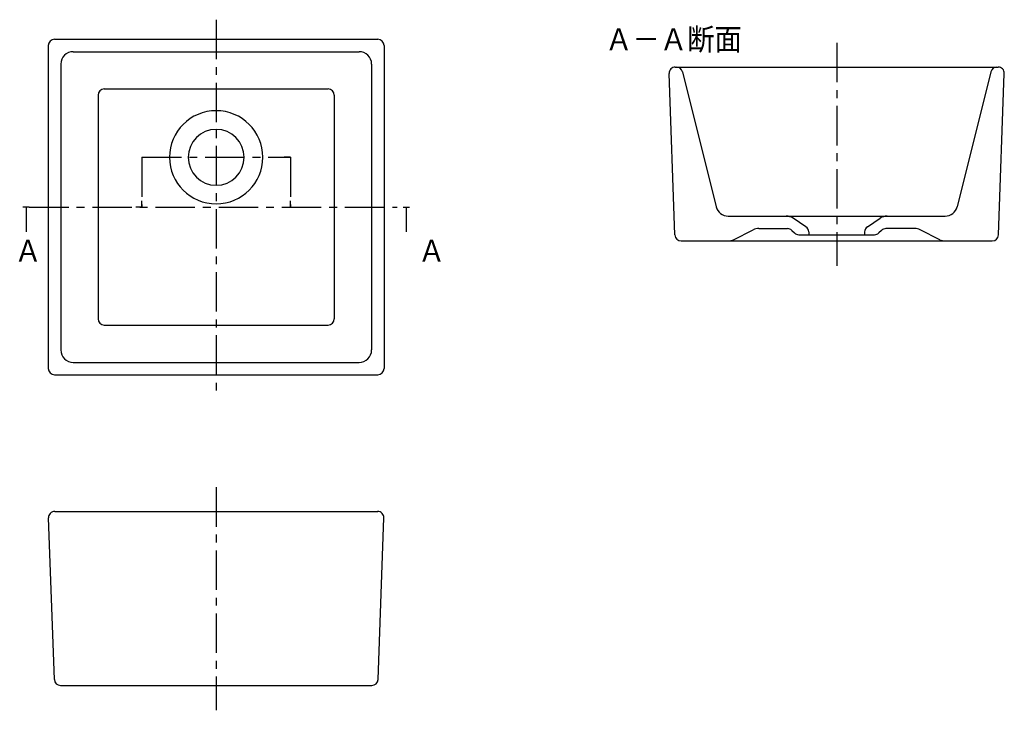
# Model space of a CAD drawing. Header units: millimetres. Extents: x -158 to 634, y -405 to 151.
import ezdxf

# ---------------------------------------------------------------- set-up
doc = ezdxf.new("R2010")
doc.units = ezdxf.units.MM
doc.linetypes.add('CENTER', pattern=[50.8, 31.75, -6.35, 6.35, -6.35])
doc.styles.get("Standard").update_dxf_attribs({"font": 'txt.shx', "bigfont": 'bigfont.shx'})
doc.dimstyles.new('ISO-25', dxfattribs={"dimtxt": 2.5, "dimasz": 2.5, "dimexe": 1.25, "dimexo": 0.625, "dimtad": 1, "dimtxsty": 'Standard', "dimcen": 2.5, "dimadec": 0, "dimazin": 0, "dimtfac": 1, "dimtmove": 0, "dimatfit": 3, "dimfxl": 0, "dimarcsym": 0})

msp = doc.modelspace()

# ---------------------------------------------------------------- linework, layer by layer
at = {"color": 7, "linetype": 'CENTER'}
for p, q in [((0, 150.742566), (0, -152.842318)), ((499.082234, 132.168275), (499.082234, -47.350831)), ((-59.672453, 40), (59.672453, 40)), ((-59.672453, 40), (-59.672453, 0)), ((59.672453, 40), (59.672453, 0)), ((-150.39351, 0), (145.627834, 0)), ((0, -225.48861), (0, -405.007716))]:
    msp.add_line(p, q, dxfattribs=at)
at = {"color": 7, "linetype": 'Continuous'}
for p, q in [((-130, 135), (130, 135)), ((-135, 130), (-135, -130)), ((135, 130), (135, -130)), ((-115, 125), (115, 125)), ((-125, 115), (-125, -115)), ((125, 115), (125, -115)), ((369.263994, 112.656885), (629.082234, 112.656885)), ((368.910036, -22.521573), (364.267179, 107.478427)), ((375.029065, 108.869563), (402.188573, 0.231528)), ((623.135404, 108.869563), (595.975895, 0.231528)), ((629.254432, -22.521573), (633.897289, 107.478427)), ((-95, 90), (-95, -90)), ((-90, 95), (90, 95)), ((95, 90), (95, -90)), ((-59.672453, 40), (-54.672453, 40)), ((-59.672453, 40), (-59.672453, 35)), ((59.672453, 40), (54.672453, 40)), ((59.672453, 40), (59.672453, 35)), ((-150.39351, 0), (-155.39351, 0)), ((-59.672453, 0), (-64.672453, 0)), ((-59.672453, 0), (-59.672453, 5)), ((59.672453, 0), (59.672453, 5)), ((59.672453, 0), (64.672453, 0)), ((150.39351, 0), (155.39351, 0)), ((411.889998, -7.343115), (586.27447, -7.343115)), ((474.355735, -15.858783), (464.10148, -9.022612)), ((523.808733, -15.858783), (534.062989, -9.022612)), ((416.193691, -26.287387), (431.970778, -18.398844)), ((436.442914, -17.343115), (459.511167, -17.343115)), ((463.0467, -18.807582), (465.117768, -20.878649)), ((468.653302, -22.343115), (529.511167, -22.343115)), ((476.582234, -20.019034), (476.582234, -22.343115)), ((521.582234, -20.019034), (521.582234, -22.343115)), ((535.117768, -18.807582), (533.0467, -20.878649)), ((561.721555, -17.343115), (538.653302, -17.343115)), ((581.970778, -26.287387), (566.193691, -18.398844)), ((373.906851, -27.343115), (624.257618, -27.343115)), ((-90, -95), (90, -95)), ((-115, -125), (115, -125)), ((-130, -135), (130, -135)), ((-129.818241, -245), (130, -245)), ((-130.172198, -380.178458), (-134.815055, -250.178458)), ((130.172198, -380.178458), (134.815055, -250.178458)), ((-125.175384, -385), (125.175384, -385))]:
    msp.add_line(p, q, dxfattribs=at)
for centre, radius, start, end in [((-130, 130), 5, 89.999997, 179.999995), ((130, 130), 5, 0, 89.999997), ((-115, 115), 10, 89.999997, 179.999995), ((115, 115), 10, 0, 89.999997), ((369.263994, 107.656885), 5, 89.999997, 182.045403), ((370.178352, 107.656885), 5, 14.036243, 89.999997), ((627.986116, 107.656885), 5, 89.999997, 165.963752), ((628.900475, 107.656885), 5, -2.045408, 89.999997), ((-90, 90), 5, 89.999997, 179.999995), ((90, 90), 5, 0, 89.999997), ((0, 40), 37.5, 0, 359.99999), ((0, 40), 22.5, 0, 359.99999), ((411.889998, 2.656885), 10, -165.963752, -89.999997), ((586.27447, 2.656885), 10, -89.999997, -14.036243), ((458.554478, -17.343115), 10, 56.309931, 89.999997), ((539.609991, -17.343115), 10, 89.999997, 123.690064), ((373.906851, -22.343115), 5, -177.954587, -89.999997), ((436.442914, -27.343115), 10, 89.999997, 116.565048), ((459.511167, -22.343115), 5, 44.999999, 89.999997), ((468.653302, -17.343115), 5, -134.999996, -89.999997), ((471.582234, -20.019034), 5, 0, 56.309931), ((526.582234, -20.019034), 5, 123.690064, 179.999995), ((529.511167, -17.343115), 5, -89.999997, -44.999999), ((538.653302, -22.343115), 5, 89.999997, 134.999996), ((561.721555, -27.343115), 10, 63.434947, 89.999997), ((624.257618, -22.343115), 5, -89.999997, -2.045408), ((411.721555, -17.343115), 10, -89.999997, -63.434947), ((586.442914, -17.343115), 10, -116.565048, -89.999997), ((-90, -90), 5, -179.999995, -89.999997), ((90, -90), 5, -89.999997, 0), ((-115, -115), 10, -179.999995, -89.999997), ((115, -115), 10, -89.999997, 0), ((-130, -130), 5, -179.999995, -89.999997), ((130, -130), 5, -89.999997, 0), ((-129.818241, -250), 5, 89.999997, 182.045403), ((129.818241, -250), 5, -2.045408, 89.999997), ((-125.175384, -380), 5, -177.954587, -89.999997), ((125.175384, -380), 5, -89.999997, -2.045408)]:
    msp.add_arc(centre, radius, start, end, dxfattribs=at)
at = {"color": 7}
msp.add_point((0, -385), dxfattribs=at)

# ---------------------------------------------------------------- texts
at = {"color": 7, "char_height": 20, "attachment_point": 1}
for s, insert in [('Ａ－Ａ断面', (312.86144, 144.284075)), ('Ａ', (-162.31835, -25.957955)), ('Ａ', (162.31835, -25.957955))]:
    msp.add_mtext(s, dxfattribs=dict(at, insert=insert))

# ---------------------------------------------------------------- leaders
at = {"color": 7}
for points in [[(-152.89351, 0), (-152.89351, -20)], [(152.89351, 0), (152.89351, -20)]]:
    msp.add_leader(points, dimstyle='ISO-25', dxfattribs=at)

doc.saveas('drawing.dxf')
